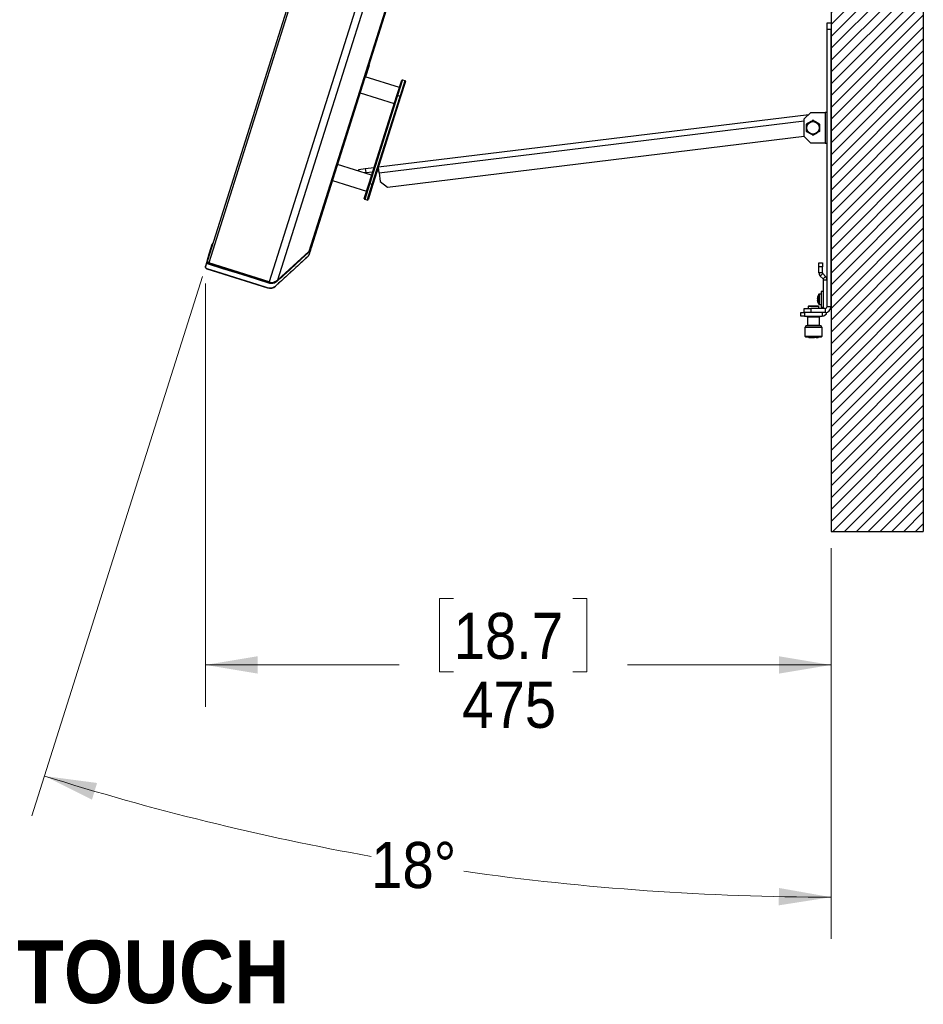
# Model space of a CAD drawing. Header units: millimetres. Extents: x 0 to 844, y -2 to 552.
# Tile 23 of 65: x 530 to 599, y 123 to 198. Entities that reach past the tile are written whole.
import ezdxf

# ---------------------------------------------------------------- set-up
doc = ezdxf.new("R2010")
doc.units = ezdxf.units.MM
doc.styles.add('SLDTEXTSTYLE0', font='GOTHIC.TTF', dxfattribs={"width": 0.913})
doc.styles.add('SLDTEXTSTYLE1', font='GOTHICB.TTF', dxfattribs={"width": 0.913})
doc.dimstyles.new('SLDDIMSTYLE0', dxfattribs={"dimtxt": 3.5, "dimasz": 3.9624, "dimexe": 0, "dimexo": 0.0625, "dimgap": 0.875, "dimtad": 0, "dimtih": 1, "dimtoh": 1, "dimdec": 0, "dimlfac": 10, "dimrnd": 1e-09, "dimzin": 12, "dimdsep": 46, "dimtxsty": 'SLDTEXTSTYLE0', "dimsah": 1, "dimcen": 0.09, "dimadec": 0, "dimazin": 3, "dimtfac": 1, "dimtdec": 3, "dimtofl": 0, "dimtmove": 0, "dimatfit": 3, "dimfxl": 1, "dimfrac": 2, "dimtolj": 1, "dimtzin": 12, "dimarcsym": 0})
doc.dimstyles.new('SLDDIMSTYLE8', dxfattribs={"dimtxt": 3.5, "dimasz": 3.9624, "dimexe": 0, "dimexo": 0.0625, "dimgap": 0.875, "dimtad": 0, "dimtih": 1, "dimtoh": 1, "dimdec": 4, "dimlfac": 10, "dimzin": 12, "dimdsep": 46, "dimtxsty": 'SLDTEXTSTYLE0', "dimsah": 1, "dimcen": 0.09, "dimadec": 0, "dimazin": 3, "dimtfac": 1, "dimtdec": 0, "dimtofl": 0, "dimtmove": 0, "dimatfit": 3, "dimfxl": 1, "dimfrac": 2, "dimtolj": 1, "dimtzin": 12, "dimarcsym": 0})

# ---------------------------------------------------------------- blocks, each defined once
blk = doc.blocks.new('_D_16')
at = {"color": 7, "linetype": 'Continuous', "lineweight": 0}
for p, q in [((543.857, 178.217), (530.922, 137.245)), ((591.562, 157.575), (591.562, 127.901))]:
    blk.add_line(p, q, dxfattribs=at)
at = {"color": 7, "linetype": 'Continuous', "lineweight": 18}
for start, end in [(252.48, 259.86015), (261.92045, 270)]:
    blk.add_arc((591.562, 329.334), 198.259, start, end, dxfattribs=at)
for points in [[(531.878, 140.273), (535.476, 138.486), (535.861, 139.749)], [(591.562, 131.076), (587.606, 131.776), (587.593, 130.455)]]:
    blk.add_solid(points, dxfattribs=at)
at = {"color": 7, "linetype": 'Continuous', "lineweight": 18, "insert": (556.658, 135.268), "char_height": 3.5, "attachment_point": 1, "style": 'SLDTEXTSTYLE0'}
blk.add_mtext('18°', dxfattribs=at)
blk = doc.blocks.new('_D_17')
at = {"color": 7, "linetype": 'Continuous', "lineweight": 0}
for p, q in [((544.089, 177.661), (544.089, 145.536)), ((591.562, 157.575), (591.562, 145.536)), ((562.921, 153.752), (561.855, 153.752)), ((561.855, 153.752), (561.855, 148.196)), ((571.972, 153.752), (573.039, 153.752)), ((573.039, 153.752), (573.039, 148.196)), ((544.089, 148.711), (558.786, 148.711)), ((561.855, 148.196), (562.921, 148.196)), ((573.039, 148.196), (571.972, 148.196)), ((591.562, 148.711), (576.108, 148.711))]:
    blk.add_line(p, q, dxfattribs=at)
at = {"color": 7, "linetype": 'Continuous', "lineweight": 18}
for points in [[(544.089, 148.711), (548.052, 148.051), (548.052, 149.371)], [(591.562, 148.711), (587.599, 149.371), (587.599, 148.051)]]:
    blk.add_solid(points, dxfattribs=at)
at = {"color": 7, "linetype": 'Continuous', "lineweight": 18, "char_height": 3.5, "attachment_point": 1, "style": 'SLDTEXTSTYLE0'}
for s, insert in [('18.7', (562.921, 152.667)), ('475', (563.568, 147.43))]:
    blk.add_mtext(s, dxfattribs=dict(at, insert=insert))

msp = doc.modelspace()

# ---------------------------------------------------------------- hatches: boundary and pattern name
at = {"linetype": 'Continuous'}
h = msp.add_hatch(dxfattribs=at)
h.set_pattern_fill('ANSI31', scale=0.2, style=0)
h.paths.add_polyline_path([(591.56187, 158.845277), (598.56187, 158.845277), (598.56187, 313.845277), (564.56187, 313.845277), (564.56187, 306.845277), (591.56187, 306.845277)], flags=0)

# ---------------------------------------------------------------- linework, layer by layer
at = {"color": 254, "linetype": 'Continuous', "lineweight": 25}
for p, q in [((598.56187, 313.845277), (598.56187, 158.845277)), ((591.56187, 306.845277), (591.56187, 158.845277)), ((591.56187, 158.845277), (598.56187, 158.845277))]:
    msp.add_line(p, q, dxfattribs=at)
at = {"color": 7, "linetype": 'Continuous', "lineweight": 25}
for p, q in [((583.922353, 305.134491), (544.239098, 179.428306)), ((584.11055, 305.232377), (544.336984, 179.240109)), ((588.701603, 303.783061), (548.928036, 177.790793)), ((589.130439, 303.31474), (549.548032, 177.928016)), ((589.830434, 300.152044), (551.93701, 180.115578)), ((589.815982, 299.823662), (552.113718, 180.392739)), ((591.258086, 196.967173), (591.258086, 197.467173)), ((591.258086, 197.467173), (591.56187, 197.467173)), ((591.56187, 197.467173), (591.56187, 196.967173)), ((591.56187, 196.967173), (591.258086, 196.967173)), ((591.258086, 175.923357), (591.258086, 196.967173)), ((591.56187, 175.923357), (591.56187, 196.967173)), ((556.500839, 194.235435), (556.227358, 193.369119)), ((558.800905, 192.556695), (556.211696, 193.374064)), ((558.609745, 191.951152), (558.977013, 193.114558)), ((559.039745, 193.147187), (558.657426, 191.9361)), ((558.851757, 191.874753), (559.234076, 193.08584)), ((559.266705, 193.023108), (558.899438, 191.859701)), ((559.039745, 193.147187), (558.977013, 193.114558)), ((559.039745, 193.147187), (559.234076, 193.08584)), ((559.266705, 193.023108), (559.234076, 193.08584)), ((555.829377, 192.162977), (558.418586, 191.345608)), ((556.50699, 185.290173), (558.609745, 191.951152)), ((558.657426, 191.9361), (556.554671, 185.275121)), ((556.749002, 185.213774), (558.851757, 191.874753)), ((558.899438, 191.859701), (556.796682, 185.198722)), ((558.657426, 191.9361), (558.609745, 191.951152)), ((558.851757, 191.874753), (558.657426, 191.9361)), ((558.899438, 191.859701), (558.851757, 191.874753)), ((590.02987, 190.667173), (589.52987, 190.167173)), ((590.02987, 190.667173), (591.105686, 190.667173)), ((591.105686, 190.667173), (591.105686, 188.327173)), ((591.258086, 190.667173), (591.105686, 190.667173)), ((557.214073, 186.520906), (589.880008, 190.517311)), ((589.52987, 188.827173), (589.52987, 190.167173)), ((557.896141, 184.992422), (589.52987, 188.862545)), ((589.52987, 188.827173), (590.02987, 188.327173)), ((591.105686, 188.327173), (590.02987, 188.327173)), ((591.105686, 188.327173), (591.258086, 188.327173)), ((556.69815, 185.895716), (554.108941, 186.713084)), ((555.716645, 186.337708), (556.212945, 186.398426)), ((555.733462, 186.200251), (555.716645, 186.337708)), ((556.212945, 186.398426), (556.882714, 186.480367)), ((556.212945, 186.398426), (556.249835, 186.09689)), ((556.249835, 186.09689), (556.782218, 186.162023)), ((557.113577, 186.202562), (557.242434, 186.218327)), ((557.260941, 186.067055), (557.207834, 186.501143)), ((553.726622, 185.501997), (556.315831, 184.684629)), ((556.249835, 186.09689), (556.113657, 186.08023)), ((557.260941, 186.067055), (557.339124, 185.428003)), ((557.339124, 185.428003), (557.896141, 184.992422)), ((556.139723, 184.126766), (556.50699, 185.290173)), ((556.554671, 185.275121), (556.172352, 184.064034)), ((556.366683, 184.002687), (556.749002, 185.213774)), ((556.796682, 185.198722), (556.429415, 184.035315)), ((556.50699, 185.290173), (556.554671, 185.275121)), ((556.554671, 185.275121), (556.749002, 185.213774)), ((556.749002, 185.213774), (556.796682, 185.198722)), ((556.139723, 184.126766), (556.172352, 184.064034)), ((556.366683, 184.002687), (556.172352, 184.064034)), ((556.366683, 184.002687), (556.429415, 184.035315)), ((544.371015, 179.926931), (544.483356, 180.31591)), ((544.606282, 180.678527), (544.646623, 180.667202)), ((552.09077, 180.320048), (552.083857, 180.298148)), ((552.113718, 180.392739), (552.09077, 180.320048)), ((551.794239, 179.663314), (549.40526, 177.475752)), ((549.548032, 177.928016), (551.93701, 180.115578)), ((544.097179, 178.978741), (544.103608, 179.001005)), ((544.103608, 179.001005), (544.10391, 179.002051)), ((544.103608, 179.001005), (544.10391, 179.002051)), ((544.194212, 178.787845), (548.785265, 177.338529)), ((544.209228, 179.333683), (544.215675, 179.356007)), ((544.215675, 179.356007), (544.215971, 179.357033)), ((544.332023, 179.189243), (544.316537, 179.141749)), ((544.332023, 179.189243), (544.337141, 179.205457)), ((548.912984, 177.743113), (544.332023, 179.189243)), ((548.928036, 177.790793), (544.336984, 179.240109)), ((544.337141, 179.205457), (548.918103, 177.759327)), ((590.642402, 178.951489), (590.642402, 179.251489)), ((590.642402, 179.251489), (590.908086, 179.251489)), ((590.908086, 178.951489), (590.642402, 178.951489)), ((590.642402, 178.490785), (590.642402, 178.951489)), ((590.908086, 179.251489), (590.908086, 178.951489)), ((590.908086, 178.490785), (590.908086, 178.951489)), ((590.908086, 178.490785), (590.642402, 178.490785)), ((590.748006, 178.235836), (590.935873, 178.423703)), ((590.748006, 178.235836), (590.964616, 178.019226)), ((590.935873, 178.423703), (591.152483, 178.207093)), ((590.964616, 178.019226), (591.152483, 178.207093)), ((590.992402, 177.952143), (591.258086, 177.952143)), ((590.992402, 175.770957), (590.992402, 177.952143)), ((548.898497, 177.695316), (548.912984, 177.743113)), ((548.912984, 177.743113), (548.918103, 177.759327)), ((548.918103, 177.759327), (548.931215, 177.755553)), ((590.543525, 176.516877), (590.515415, 176.519545)), ((590.542305, 176.669121), (590.543525, 176.668141)), ((590.822124, 176.873357), (590.67376, 176.873357)), ((590.962124, 177.073357), (590.822124, 177.073357)), ((590.822124, 177.073357), (590.822124, 175.873357)), ((590.962124, 177.073357), (590.962124, 175.873357)), ((590.992402, 176.829357), (590.962124, 176.829357)), ((591.562124, 176.929464), (591.56187, 176.929464)), ((591.562124, 176.701411), (591.56187, 176.701411)), ((591.562124, 176.701411), (591.562124, 176.929464)), ((591.562124, 176.245304), (591.562124, 176.701411)), ((589.52987, 175.467173), (589.52987, 175.770957)), ((589.52987, 175.770957), (590.02987, 175.770957)), ((589.86987, 175.970957), (589.83487, 175.935957)), ((589.83487, 175.935957), (589.83487, 175.770957)), ((590.62487, 175.935957), (589.83487, 175.935957)), ((589.86987, 175.970957), (590.58987, 175.970957)), ((590.02987, 175.770957), (590.02987, 175.467173)), ((591.105686, 175.770957), (590.02987, 175.770957)), ((590.515415, 176.427169), (590.543525, 176.429837)), ((590.543525, 176.278574), (590.542305, 176.277594)), ((590.62487, 175.935957), (590.58987, 175.970957)), ((590.62487, 175.770957), (590.62487, 175.935957)), ((590.67376, 176.073357), (590.822124, 176.073357)), ((590.822124, 175.873357), (590.962124, 175.873357)), ((590.962124, 176.117357), (590.992402, 176.117357)), ((591.105686, 175.770957), (591.105686, 175.467173)), ((591.258086, 175.923357), (591.56187, 175.923357)), ((591.515691, 175.723357), (591.56187, 175.723357)), ((591.562124, 176.245304), (591.56187, 176.245304)), ((591.562124, 176.01725), (591.56187, 176.01725)), ((591.56187, 175.923357), (591.56187, 175.723357)), ((591.562124, 176.01725), (591.562124, 176.245304)), ((589.258086, 175.201489), (589.258086, 175.467173)), ((589.258086, 175.467173), (589.52987, 175.467173)), ((589.558086, 175.201489), (589.258086, 175.201489)), ((590.02987, 175.467173), (589.52987, 175.467173)), ((589.558086, 175.467173), (589.558086, 175.201489)), ((589.558086, 175.201489), (590.897533, 175.201489)), ((589.70747, 175.201489), (589.77277, 175.120189)), ((589.77277, 175.120189), (589.77277, 174.495089)), ((590.68697, 175.120189), (589.77277, 175.120189)), ((591.105686, 175.467173), (590.02987, 175.467173)), ((590.68697, 175.120189), (590.75227, 175.201489)), ((590.68697, 174.495089), (590.68697, 175.120189)), ((590.897533, 175.467173), (590.897533, 175.201489)), ((589.60952, 174.364489), (589.57687, 174.331839)), ((589.57687, 174.331839), (589.57687, 173.681439)), ((590.88287, 174.331839), (589.57687, 174.331839)), ((590.467495, 174.364489), (589.60952, 174.364489)), ((590.85022, 174.364489), (590.467495, 174.364489)), ((590.88287, 174.331839), (590.85022, 174.364489)), ((590.88287, 173.681439), (590.88287, 174.331839)), ((589.57687, 173.681439), (589.64217, 173.616139)), ((589.57687, 173.681439), (590.88287, 173.681439)), ((589.64217, 173.616139), (590.81757, 173.616139)), ((589.854395, 173.616139), (589.87072, 173.575489)), ((589.87072, 173.575489), (590.30483, 173.575489)), ((590.31118, 173.616139), (590.30483, 173.575489)), ((590.425469, 173.575489), (590.30483, 173.575489)), ((590.425469, 173.575489), (590.431819, 173.616139)), ((590.425469, 173.575489), (590.58902, 173.575489)), ((590.58902, 173.575489), (590.605345, 173.616139)), ((590.81757, 173.616139), (590.88287, 173.681439))]:
    msp.add_line(p, q, dxfattribs=at)
at = {"color": 8, "linetype": 'Continuous', "lineweight": 25}
for p, q in [((557.260941, 186.067055), (589.52987, 190.014889)), ((552.086448, 180.321554), (552.09077, 180.320048)), ((551.88251, 180.065672), (551.92376, 180.036441)), ((544.242022, 179.348399), (544.215675, 179.356007)), ((544.235511, 179.351525), (544.215971, 179.357033)), ((548.931215, 177.755553), (548.963978, 177.7806)), ((590.63482, 176.093291), (590.63482, 176.853424)), ((590.67376, 176.073357), (590.67376, 176.873357))]:
    msp.add_line(p, q, dxfattribs=at)
at = {"color": 7, "linetype": 'Continuous', "lineweight": 25, "flags": 128}
for points in [[(544.10391, 179.002051), (544.371024, 179.926962), (544.483356, 180.31591)], [(544.215971, 179.357033), (544.478043, 180.265961), (544.588293, 180.648324)], [(548.786693, 177.341148), (548.008286, 177.586876), (547.204072, 177.84075), (546.399859, 178.094624), (545.288501, 178.445457), (544.204732, 178.787582)], [(548.898497, 177.695316), (548.120195, 177.941011), (547.315972, 178.194888), (546.511748, 178.448765), (545.400294, 178.799628), (544.316537, 179.141749)], [(549.535167, 177.848259), (549.524529, 177.855615), (549.504497, 177.869464), (549.484941, 177.882984)]]:
    msp.add_lwpolyline(points, dxfattribs=at)
at = {"color": 7, "linetype": 'Continuous', "lineweight": 25}
msp.add_circle((590.188086, 189.497173), 0.475, dxfattribs=at)
for centre, radius, start, end in [((556.3269, 194.290345), 0.1824, 342.48, 6.98070868), ((590.188086, 189.497173), 0.572233, 89.1002238, 90.8997762), ((590.188086, 189.497173), 0.572233, 149.1002238, 150.8997762), ((590.188086, 189.497173), 0.572233, 209.1002238, 210.8997762), ((590.188086, 189.497173), 0.572233, 29.1002238, 30.8997762), ((590.188086, 189.497173), 0.572233, 329.1002238, 330.8997762), ((590.188086, 189.497173), 0.572233, 269.1002238, 270.8997762), ((551.508174, 180.583898), 0.635, 312.48, 342.48), ((551.365402, 180.131634), 0.635, 312.48, 334.10710897), ((544.239368, 178.930887), 0.15, 162.48, 252.48), ((544.239513, 178.93098), 0.150135, 161.45054181, 251.41626718), ((544.38214, 179.38315), 0.15, 162.48, 252.48), ((591.002955, 178.490785), 0.360553, 180, 225), ((591.002955, 178.490785), 0.094869, 180, 225), ((590.897533, 177.952143), 0.094869, 0, 45), ((590.897533, 177.952143), 0.360553, 0, 45), ((548.976424, 177.944073), 0.635, 252.48, 312.48), ((549.119196, 178.396337), 0.635, 252.48, 312.48), ((591.166198, 176.473392), 0.652418, 162.63226607, 175.94341163), ((591.318875, 176.473357), 0.776571, 176.78737841, 183.21262159), ((591.162124, 176.473357), 0.65, 144.21695718, 162.47183343), ((590.67376, 176.825357), 0.048, 90, 144.21695718), ((591.166198, 176.473323), 0.652418, 184.05658837, 197.36773393), ((591.162124, 176.473357), 0.65, 197.52816657, 215.78304282), ((590.67376, 176.121357), 0.048, 215.78304282, 270), ((591.105686, 175.923357), 0.1524, 270, 0), ((591.105686, 175.923357), 0.456184, 270, 0), ((590.897533, 175.562042), 0.360553, 270, 348.62626331), ((589.74012, 174.364489), 0.1306, 90, 180), ((590.71962, 174.364489), 0.1306, 0, 90)]:
    msp.add_arc(centre, radius, start, end, dxfattribs=at)
for points, knots in [([(589.697072, 189.791036), (589.755793, 189.824939), (589.875002, 189.893764), (590.038581, 189.988206), (590.138967, 190.046164), (590.1791, 190.069335)], [0, 0, 0, 0, 0.368160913, 0.747396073, 1, 1, 1, 1]), ([(590.197072, 190.069335), (590.255793, 190.035433), (590.375002, 189.966608), (590.538581, 189.872165), (590.638967, 189.814207), (590.6791, 189.791036)], [0, 0, 0, 0, 0.368160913, 0.747396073, 1, 1, 1, 1]), ([(589.688086, 189.218874), (589.688086, 189.253304), (589.688086, 189.414785), (589.688086, 189.606355), (589.688086, 189.754334), (589.688086, 189.775472)], [0, 0, 0, 0, 0.188493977, 0.884079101, 1, 1, 1, 1]), ([(590.1791, 188.925011), (590.120379, 188.958914), (590.001171, 189.027738), (589.837592, 189.122181), (589.737206, 189.180139), (589.697072, 189.20331)], [0, 0, 0, 0, 0.368160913, 0.747396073, 1, 1, 1, 1]), ([(590.6791, 189.20331), (590.620379, 189.169407), (590.501171, 189.100582), (590.337592, 189.00614), (590.237206, 188.948182), (590.197072, 188.925011)], [0, 0, 0, 0, 0.368160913, 0.747396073, 1, 1, 1, 1]), ([(590.688086, 189.775472), (590.688086, 189.754334), (590.688086, 189.606355), (590.688086, 189.414785), (590.688086, 189.253304), (590.688086, 189.218874)], [0, 0, 0, 0, 0.115920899, 0.811506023, 1, 1, 1, 1]), ([(544.588293, 180.648324), (544.582855, 180.631215), (544.561452, 180.563868), (544.527771, 180.457409), (544.497254, 180.36068), (544.487569, 180.329484), (544.483356, 180.31591)], [0, 0, 0, 0, 0.109515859, 0.43107806, 0.752460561, 1, 1, 1, 1]), ([(544.501392, 180.346264), (544.495497, 180.339072), (544.487807, 180.329689), (544.484198, 180.318517), (544.483356, 180.31591)], [0, 0, 0, 0, 0.766604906, 1, 1, 1, 1]), ([(544.606282, 180.678527), (544.600378, 180.671306), (544.592676, 180.661886), (544.589122, 180.65089), (544.588293, 180.648324)], [0, 0, 0, 0, 0.766604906, 1, 1, 1, 1]), ([(544.640317, 180.699263), (544.636784, 180.69818), (544.622805, 180.693893), (544.613349, 180.685099), (544.606282, 180.678527)], [0, 0, 0, 0, 0.252712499, 1, 1, 1, 1]), ([(552.083872, 180.298194), (552.066861, 180.25422), (552.040092, 180.185021), (551.982148, 180.099006), (551.943285, 180.057363), (551.92376, 180.036441)], [0, 0, 0, 0, 0.46449709, 0.730952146, 1, 1, 1, 1]), ([(552.083863, 180.298168), (552.072288, 180.261501), (552.04431, 180.172872), (552.006486, 180.053055), (551.979718, 179.968261), (551.974108, 179.950491), (551.971787, 179.943139)], [0, 0, 0, 0, 0.206854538, 0.499999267, 0.793143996, 1, 1, 1, 1]), ([(551.811863, 179.681982), (551.649184, 179.532768), (551.314886, 179.226141), (550.808385, 178.762468), (550.316757, 178.312142), (549.855042, 177.889273), (549.565098, 177.623721), (549.423282, 177.493835)], [0, 0, 0, 0, 0.204472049, 0.420180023, 0.635887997, 0.821906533, 1, 1, 1, 1]), ([(551.92376, 180.036441), (551.761076, 179.887217), (551.426763, 179.580562), (550.920247, 179.116879), (550.428003, 178.665984), (549.966296, 178.243121), (549.676368, 177.977582), (549.535167, 177.848259)], [0, 0, 0, 0, 0.2044735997, 0.4201913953, 0.6359091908, 0.8226793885, 1, 1, 1, 1]), ([(551.971801, 179.943184), (551.957937, 179.906387), (551.933219, 179.840781), (551.878061, 179.75359), (551.83402, 179.70595), (551.811863, 179.681982)], [0, 0, 0, 0, 0.38826297, 0.69223288, 1, 1, 1, 1]), ([(544.204732, 178.787582), (544.191404, 178.792186), (544.162616, 178.802129), (544.126351, 178.832509), (544.098408, 178.875931), (544.086343, 178.927626), (544.093673, 178.962206), (544.097178, 178.978742)], [0, 0, 0, 0, 0.141360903, 0.305321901, 0.494331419, 0.75819672, 1, 1, 1, 1]), ([(544.097178, 178.978742), (544.099572, 178.986326), (544.105217, 179.004207), (544.131713, 179.08814), (544.169368, 179.20742), (544.197356, 179.29608), (544.209227, 179.333684)], [0, 0, 0, 0, 0.212063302, 0.499999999, 0.787936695, 1, 1, 1, 1]), ([(544.316537, 179.141749), (544.300529, 179.147506), (544.26979, 179.158562), (544.233677, 179.192024), (544.207524, 179.23693), (544.198663, 179.287251), (544.206082, 179.319859), (544.209227, 179.333684)], [0, 0, 0, 0, 0.169800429, 0.326065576, 0.523764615, 0.798087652, 1, 1, 1, 1]), ([(544.332023, 179.189243), (544.32537, 179.191919), (544.311322, 179.19757), (544.286149, 179.21794), (544.265547, 179.252164), (544.256406, 179.284792), (544.25904, 179.301966), (544.259459, 179.304698)], [0, 0, 0, 0, 0.1228676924, 0.2594736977, 0.5797636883, 0.9331475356, 1, 1, 1, 1]), ([(544.268531, 179.292208), (544.271437, 179.280246), (544.276708, 179.258549), (544.295533, 179.231748), (544.316129, 179.213956), (544.330741, 179.208046), (544.337141, 179.205457)], [0, 0, 0, 0, 0.352483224, 0.63938377, 0.842054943, 1, 1, 1, 1]), ([(549.423282, 177.493835), (549.391477, 177.466111), (549.307294, 177.392731), (549.14545, 177.323956), (548.951784, 177.302871), (548.840454, 177.328683), (548.786693, 177.341148)], [0, 0, 0, 0, 0.213055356, 0.563921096, 0.789416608, 1, 1, 1, 1]), ([(549.535167, 177.848259), (549.496648, 177.815282), (549.408637, 177.739932), (549.23952, 177.67443), (549.054567, 177.658115), (548.948165, 177.683477), (548.898497, 177.695316)], [0, 0, 0, 0, 0.2548461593, 0.5822966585, 0.805020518, 1, 1, 1, 1]), ([(549.484941, 177.882984), (549.444908, 177.849787), (549.365616, 177.784033), (549.216416, 177.72874), (549.059963, 177.710878), (548.961831, 177.7324), (548.912984, 177.743113)], [0, 0, 0, 0, 0.289294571, 0.573003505, 0.787457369, 1, 1, 1, 1]), ([(548.931215, 177.755553), (548.979618, 177.745998), (549.051913, 177.731725), (549.151899, 177.737301), (549.259345, 177.757137), (549.373812, 177.804959), (549.442323, 177.858985), (549.471903, 177.882311)], [0, 0, 0, 0, 0.224774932, 0.335727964, 0.481961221, 0.776335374, 1, 1, 1, 1]), ([(590.417469, 174.495089), (590.358058, 174.495089), (590.266666, 174.495089), (590.137908, 174.495089), (590.041349, 174.495089), (589.952422, 174.495089), (589.854614, 174.495089), (589.763363, 174.495089), (589.747911, 174.495089), (589.740184, 174.495089)], [0, 0, 0, 0, 0.193194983, 0.297195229, 0.403402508, 0.509609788, 0.613610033, 0.806805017, 1, 1, 1, 1]), ([(590.71889, 174.495089), (590.717547, 174.495089), (590.714716, 174.495089), (590.685379, 174.495089), (590.637592, 174.495089), (590.555513, 174.495089), (590.471853, 174.495089), (590.417469, 174.495089)], [0, 0, 0, 0, 0.158124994, 0.333579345, 0.509033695, 0.680842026, 1, 1, 1, 1])]:
    msp.add_open_spline(points, degree=3, knots=knots, dxfattribs=at)

# ---------------------------------------------------------------- texts
at = {"color": 7, "linetype": 'Continuous', "lineweight": 0, "insert": (529.787719, 127.788393), "char_height": 4.7625, "attachment_point": 1, "style": 'SLDTEXTSTYLE1'}
msp.add_mtext('TOUCH', dxfattribs=at)

# ---------------------------------------------------------------- dimensions: what is measured, and where the dimension line sits
at = {"color": 7, "linetype": 'Continuous', "lineweight": 18}
dim = msp.add_angular_dim_2l(base=(544.169959, 136.823267), line1=((544.239098, 179.428306), (583.922353, 305.134491)), line2=((591.56187, 158.845277), (591.56187, 306.845277)), dimstyle='SLDDIMSTYLE8', dxfattribs=at)
dim.commit()
dim.dimension.update_dxf_attribs({"geometry": '_D_16', "text_midpoint": (560.177578, 133.575479), "dimtype": 162})
dim = msp.add_linear_dim(base=(591.56187, 148.711093), p1=(544.089378, 178.93098), p2=(591.56187, 158.845277), dimstyle='SLDDIMSTYLE0', dxfattribs=at)
dim.commit()
dim.dimension.update_dxf_attribs({"geometry": '_D_17', "text_midpoint": (567.446758, 148.711093), "dimtype": 160})

doc.saveas('drawing.dxf')
